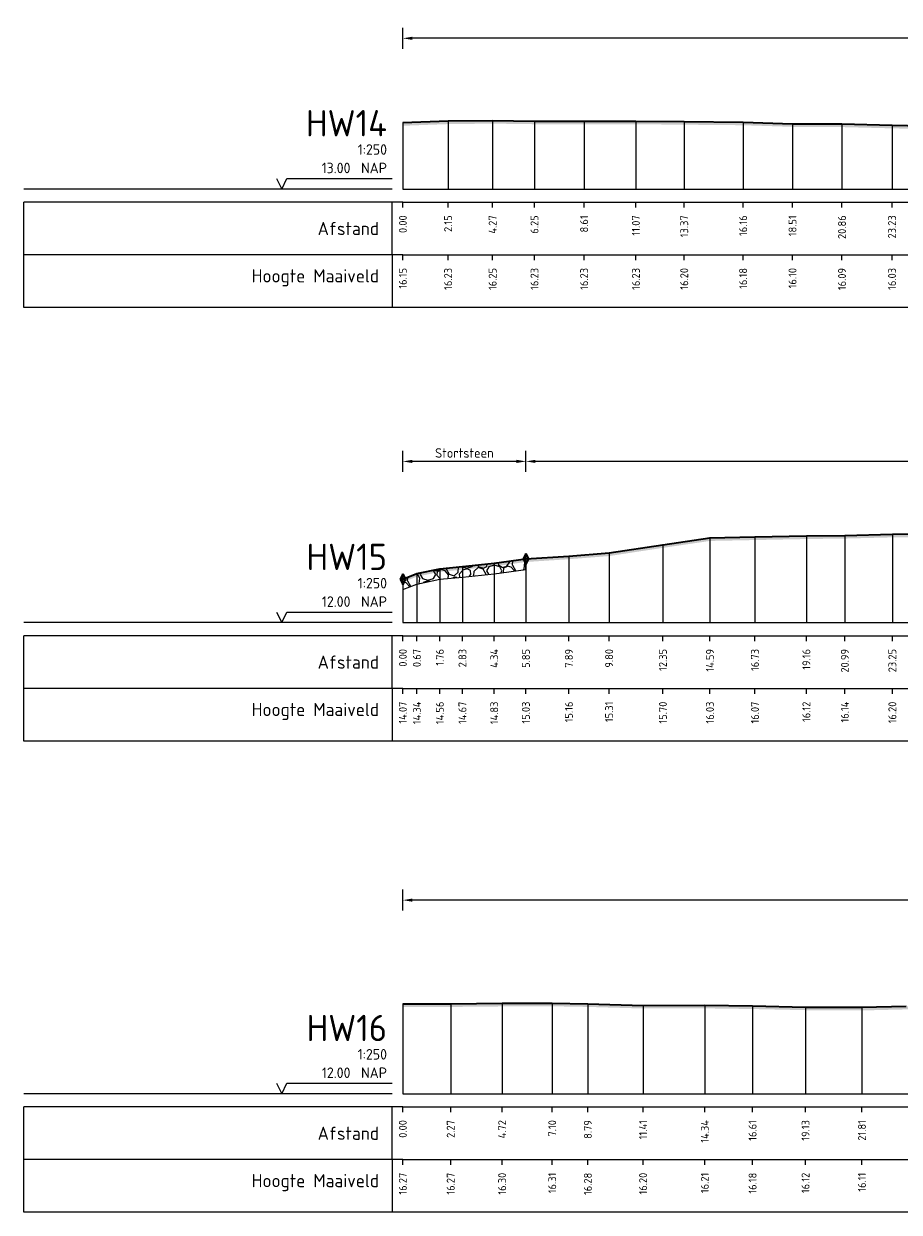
# Model space of a CAD drawing. Header units: metres. Extents: x 197882 to 206172, y 361908 to 364395.
# Tile 17 of 41: x 205766 to 205807, y 363976 to 364033. Entities that reach past the tile are written whole.
import ezdxf
from ezdxf.enums import TextEntityAlignment as Align

# ---------------------------------------------------------------- set-up
doc = ezdxf.new("R2010")
doc.units = ezdxf.units.M
doc.header["$PDMODE"] = 35
doc.header["$PDSIZE"] = 0.075
for name, color, linetype, lineweight in [('B-ME-VH-KANT ASFALT-SD', 7, 'Continuous', 25), ('B-ME-VH-VERHARDING_BESTORTING-A', 252, 'Continuous', 18), ('X-ME-AL-PROFIEL_HUIDIG MAAIVELD-GD', 252, 'Continuous', 0), ('X-XX-AL-DETAIL1-M', 7, 'Continuous', 18), ('X-XX-AL-DWARSPROFIEL_PROFIELLIJN MAAIVELD-GD', 8, 'Continuous', 35), ('X-XX-AL-GEBRUIKTE XREFS-GD', 7, 'Continuous', 35)]:
    doc.layers.add(name, color=color, linetype=linetype, lineweight=lineweight)
doc.layers.add('X-ME-AL-PROFIEL_STORTSTEEN-GD', color=7, linetype='Continuous')
doc.layers.add('X-ME-AL-PROFIELRASTER-S', color=7, linetype='Continuous')
doc.styles.add('NLCS-ISO-ANNOTATIEF-T18', font='NLCS-ISO.ttf', dxfattribs={"height": 1.8})
doc.styles.add('NLCS-ISO-ANNOTATIVE-T18', font='NLCS-ISO.ttf', dxfattribs={"height": 1.8})
doc.dimstyles.new('NLCS-ANNOTATIEF-T18-PIJL_L2_H0', dxfattribs={"dimtxt": 2.5, "dimasz": 1.8, "dimexe": 2, "dimexo": 2, "dimgap": 0.7, "dimtad": 1, "dimzin": 0, "dimdsep": 46, "dimtxsty": 'NLCS-ISO-ANNOTATIEF-T18', "dimcen": 0, "dimdle": 2, "dimclrd": 256, "dimclre": 256, "dimclrt": 10, "dimaunit": 2, "dimadec": 0, "dimazin": 0, "dimtfac": 1, "dimtdec": 3, "dimtofl": 0, "dimtmove": 0, "dimatfit": 3, "dimfxl": 2, "dimfxlon": 1, "dimtfillclr": 256, "dimtolj": 1, "dimtzin": 0, "dimlwd": -1, "dimlwe": -1, "dimarcsym": 0})

# ---------------------------------------------------------------- blocks, each defined once
blk = doc.blocks.new('SAL-PROFIELRASTER-D')
at = {"color": 0, "linetype": 'ByBlock', "lineweight": -2, "flags": 128}
for points in [[(-2, 0), (-72, 0)], [(-24, 2), (-23, 0), (-22, 2), (-2, 2)], [(-72, -12.5), (-72, -2.5)], [(0, -2.5), (-72, -2.5)], [(-2, -12.5), (-2, -2.5)], [(0, -12.5), (-72, -12.5)]]:
    blk.add_lwpolyline(points, dxfattribs=at)
at = {"color": 0, "linetype": 'ByBlock', "lineweight": -2, "style": 'NLCS-ISO-ANNOTATIVE-T18'}
blk.add_text('NAP', height=2, dxfattribs=at).set_placement((-3, 3), align=Align.RIGHT)
blk.add_text('Afstand', height=2.5, dxfattribs=at).set_placement((-4.5, -7.5), align=Align.MIDDLE_RIGHT)
for tag, height, p in [('PROFIELNR', 5, (-3, 10)), ('SCHAAL', 2, (-3, 6.5)), ('NAP', 2, (-9.94, 3))]:
    blk.add_attdef(tag, text='', height=height, dxfattribs=at).set_placement(p, align=Align.RIGHT)
blk = doc.blocks.new('SAL-PROFIELRASTER_BALK_EIND1-D')
at = {"color": 0, "linetype": 'ByBlock', "lineweight": -2}
blk.add_line((1, -12.5), (1, -2.5), dxfattribs=at)
at = {"color": 0, "linetype": 'ByBlock', "lineweight": -2, "flags": 128}
for points in [[(0, 0), (1, 0)], [(0, -2.5), (1, -2.5)], [(0, -12.5), (1, -12.5)]]:
    blk.add_lwpolyline(points, dxfattribs=at)
blk = doc.blocks.new('SAL-PROFIELRASTER_BALK-D')
at = {"color": 0, "linetype": 'ByBlock', "lineweight": -2}
for p, q in [((-72, -12.5), (-72, -2.5)), ((-2, -2.5), (-2, -12.5)), ((0, -12.5), (-72, -12.5))]:
    blk.add_line(p, q, dxfattribs=at)
at = {"color": 0, "linetype": 'ByBlock', "lineweight": -2, "style": 'NLCS-ISO-ANNOTATIVE-T18'}
for tag, height, p in [('TITEL1', 2.5, (-4.5, -6.5)), ('TITEL2', 1.5, (-4.5, -9.5))]:
    blk.add_attdef(tag, text='', height=height, dxfattribs=at).set_placement(p, align=Align.MIDDLE_RIGHT)
blk = doc.blocks.new('SAL-PROFIELRASTER_BALK_EIND2-D')
at = {"color": 0, "linetype": 'ByBlock', "lineweight": -2}
for p, q in [((1, -2.5), (1, -12.5)), ((1, -12.5), (0, -12.5))]:
    blk.add_line(p, q, dxfattribs=at)
blk = doc.blocks.new('SAL-PROFIELRASTER_BALK_DATA-D')
at = {"color": 0, "linetype": 'ByBlock', "lineweight": -2}
blk.add_lwpolyline([(0, -3.5), (0, -2.5)], dxfattribs=at)
at = {"color": 0, "linetype": 'ByBlock', "lineweight": -2, "style": 'NLCS-ISO-ANNOTATIVE-T18'}
blk.add_attdef('GETAL', text='', height=1.5, rotation=90, dxfattribs=at).set_placement((0.75, -5), align=Align.RIGHT)
blk = doc.blocks.new('SAL-PROFIELRASTER_AANHAAL-D')
at = {"color": 9, "linetype": 'ByBlock', "lineweight": -2, "flags": 128}
blk.add_lwpolyline([(0, 1), (0, 0)], dxfattribs=at)
blk = doc.blocks.new('*D19')
at = {"layer": 'Defpoints', "color": 0, "transparency": 16777216}
for p in [(205783.859, 364031.935), (205783.859, 364024.777), (205845.444, 364024.777)]:
    blk.add_point(p, dxfattribs=at)
at = {"layer": 'X-XX-AL-DETAIL1-M', "transparency": 16777216}
for p, q in [((205783.859, 364031.435), (205783.859, 364032.435)), ((205845.444, 364031.435), (205845.444, 364032.435)), ((205844.994, 364031.935), (205784.309, 364031.935))]:
    blk.add_line(p, q, dxfattribs=at)
for points in [[(205784.309, 364032.01), (205784.309, 364031.86), (205783.859, 364031.935)], [(205844.994, 364032.01), (205844.994, 364031.86), (205845.444, 364031.935)]]:
    blk.add_solid(points, dxfattribs=at)
at = {"layer": 'X-XX-AL-DETAIL1-M', "color": 10, "transparency": 16777216, "insert": (205814.651, 364032.335), "char_height": 0.45, "attachment_point": 5, "style": 'NLCS-ISO-ANNOTATIEF-T18'}
blk.add_mtext('\\A1;Gras', dxfattribs=at)
blk = doc.blocks.new('*D20')
at = {"layer": 'Defpoints', "color": 0, "transparency": 16777216}
for p in [(205783.859, 364011.841), (205783.859, 364004.183), (205789.707, 364004.183)]:
    blk.add_point(p, dxfattribs=at)
at = {"layer": 'X-XX-AL-DETAIL1-M', "transparency": 16777216}
for p, q in [((205783.859, 364011.341), (205783.859, 364012.341)), ((205789.707, 364011.341), (205789.707, 364012.341)), ((205789.257, 364011.841), (205784.309, 364011.841))]:
    blk.add_line(p, q, dxfattribs=at)
for points in [[(205784.309, 364011.916), (205784.309, 364011.766), (205783.859, 364011.841)], [(205789.257, 364011.916), (205789.257, 364011.766), (205789.707, 364011.841)]]:
    blk.add_solid(points, dxfattribs=at)
at = {"layer": 'X-XX-AL-DETAIL1-M', "color": 10, "transparency": 16777216, "insert": (205786.783, 364012.241), "char_height": 0.45, "attachment_point": 5, "style": 'NLCS-ISO-ANNOTATIEF-T18'}
blk.add_mtext('\\A1;Stortsteen', dxfattribs=at)
blk = doc.blocks.new('SVH-KANT STORTSTEEN DWP-SOD')
at = {"flags": 128}
blk.add_lwpolyline([(-0.25, 0), (0.25, 0)], dxfattribs=at)
at = {"layer": 'X-XX-AL-GEBRUIKTE XREFS-GD', "flags": 128}
for points in [[(0, 0.5), (-0.25, 0)], [(-0.25, 0), (0, -0.5)], [(0, -0.5), (0, 0.5)], [(0, 0.5), (0.25, 0)], [(0.25, 0), (0, -0.5)]]:
    blk.add_lwpolyline(points, dxfattribs=at)
blk = doc.blocks.new('*D21')
at = {"layer": 'Defpoints', "color": 0, "transparency": 16777216}
for p in [(205789.707, 364011.841), (205789.707, 364004.183), (205997.087, 364004.183)]:
    blk.add_point(p, dxfattribs=at)
at = {"layer": 'X-XX-AL-DETAIL1-M', "transparency": 16777216}
for p, q in [((205789.707, 364011.341), (205789.707, 364012.341)), ((205997.087, 364011.341), (205997.087, 364012.341)), ((205996.637, 364011.841), (205790.157, 364011.841))]:
    blk.add_line(p, q, dxfattribs=at)
for points in [[(205790.157, 364011.916), (205790.157, 364011.766), (205789.707, 364011.841)], [(205996.637, 364011.916), (205996.637, 364011.766), (205997.087, 364011.841)]]:
    blk.add_solid(points, dxfattribs=at)
at = {"layer": 'X-XX-AL-DETAIL1-M', "color": 10, "transparency": 16777216, "insert": (205893.397, 364012.241), "char_height": 0.45, "attachment_point": 5, "style": 'NLCS-ISO-ANNOTATIEF-T18'}
blk.add_mtext('\\A1;Gras', dxfattribs=at)
blk = doc.blocks.new('*D22')
at = {"layer": 'Defpoints', "color": 0, "transparency": 16777216}
for p in [(205783.859, 363991.006), (205783.859, 363981.809), (206011.261, 363981.809)]:
    blk.add_point(p, dxfattribs=at)
at = {"layer": 'X-XX-AL-DETAIL1-M', "transparency": 16777216}
for p, q in [((205783.859, 363990.506), (205783.859, 363991.506)), ((206011.261, 363990.506), (206011.261, 363991.506)), ((206010.811, 363991.006), (205784.309, 363991.006))]:
    blk.add_line(p, q, dxfattribs=at)
for points in [[(205784.309, 363991.081), (205784.309, 363990.931), (205783.859, 363991.006)], [(206010.811, 363991.081), (206010.811, 363990.931), (206011.261, 363991.006)]]:
    blk.add_solid(points, dxfattribs=at)
at = {"layer": 'X-XX-AL-DETAIL1-M', "color": 10, "transparency": 16777216, "insert": (205897.56, 363991.406), "char_height": 0.45, "attachment_point": 5, "style": 'NLCS-ISO-ANNOTATIEF-T18'}
blk.add_mtext('\\A1;Gras', dxfattribs=at)

msp = doc.modelspace()

# ---------------------------------------------------------------- hatches: boundary and pattern name
at = {"layer": 'B-ME-VH-VERHARDING_BESTORTING-A'}
h = msp.add_hatch(dxfattribs=at)
h.set_pattern_fill('AVH-BESTORTING_01', color=256, scale=0.1, pattern_type=2)
h.set_pattern_definition([(342.742, (205787.9399, 364006.4441), (0.5398, 0.9774), [0.27272, -1.09194]), (17.258, (205786.89714, 364006.7681), (0.5398, 0.9774), [0.27272, -1.6572]), (61.09, (205787.1576, 364006.849), (-1.3032, 0.40486), [0.22313, -0.8934]), (118.91, (205788.0288, 364005.662), (-0.5398, -0.97741), [0.22313, -1.3559]), (162.742, (205787.1576, 364007.2396), (-0.5398, -0.9774), [0.27272, -1.09194]), (197.258, (205786.89714, 364007.3205), (-0.5398, -0.9774), [0.27272, -1.6572]), (241.09, (205786.6367, 364007.2398), (1.3032, -0.40486), [0.22313, -0.8934]), (298.91, (205787.0686, 364008.0217), (0.5398, 0.97741), [0.22313, -1.3559]), (342.742, (205785.3001, 364007.8669), (-0.76339, 1.38224), [0.2434, -1.12122]), (40.852, (205783.91314, 364004.8625), (0.539802, 0.977399), [0.24469, -3.61913]), (84.587, (205785.7176, 364007.95475), (-0.22359, 2.359645), [0.29716, -3.05481]), (118.91, (205787.0487, 364007.8443), (-1.3032, 0.40486), [0.29575, -1.2833]), (162.742, (205785.6027, 364008.5095), (0.76339, -1.38224), [0.24484, -1.11975]), (40.852, (205783.5648, 364005.49028), (0.539802, 0.977399), [0.24409, -3.61972]), (84.587, (205785.15623, 364008.12734), (-0.5398, -0.977407), [0.29647, -3.05553]), (298.911, (205785.1562, 364008.1273), (1.3032, -0.40486), [0.29753, -1.28153]), (26.669, (205782.7014, 364006.029), (-1.842996, -0.572553), [0.18275, -4.54613]), (84.587, (205785.78726, 364008.638), (-0.5398, -0.977407), [0.18319, -3.16878]), (131.7624, (205784.27776, 364011.58488), (-2.066604, 1.787101), [0.24466, -4.00428]), (162.742, (205782.719, 364006.4755), (-0.5398, -0.97739), [0.19694, -1.16769]), (26.669, (205782.36742, 364006.45184), (-1.842996, -0.572553), [0.18297, -4.54591]), (84.587, (205785.2711, 364008.77913), (-0.5398, -0.977407), [0.20094, -3.15103]), (131.7624, (205783.8841, 364011.387), (-2.066604, 1.787101), [0.20994, -4.039]), (342.742, (205785.4109, 364008.6225), (0.5398, 0.9774), [0.22313, -1.1415]), (50.2416, (205785.64679, 364006.70503), (0.53979, 0.97739), [0.21713, -6.88472]), (95.413, (205785.78564, 364006.87194), (-0.76339, 1.38224), [0.19056, -2.17966]), (150.939, (205782.9377, 364010.23097), (-1.303193, 0.404858), [0.17556, -5.17047]), (197.258, (205785.6142, 364007.1469), (1.30319, -0.40485), [0.22316, -1.70672]), (50.2416, (205785.2531, 364006.90284), (0.53979, 0.97739), [0.23138, -6.87047]), (95.413, (205785.2695, 364006.7301), (-0.76339, 1.38224), [0.17353, -2.1967]), (150.939, (205782.60373, 364009.80816), (-1.303193, 0.404858), [0.18788, -5.15816]), (17.258, (205785.4337, 364006.6388), (-1.30319, 0.40485), [0.22313, -1.70675])])
h.paths.add_polyline_path([(205783.859, 364005.751), (205784.527, 364006.018), (205785.618, 364006.247), (205786.691, 364006.35), (205788.2, 364006.508), (205789.707, 364006.714), (205789.707, 364007.214), (205788.2, 364007.008), (205786.691, 364006.85), (205785.618, 364006.747), (205784.527, 364006.518), (205783.859, 364006.251)])
at = {"layer": 'X-ME-AL-PROFIEL_HUIDIG MAAIVELD-GD'}
h = msp.add_hatch(dxfattribs=at)
h.set_pattern_fill('AGR-MAAIVELD', color=256, scale=0.05, pattern_type=2)
h.set_pattern_definition([(45, (-22.73893, 228.7523), (-0.25000007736, 0.25000007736), []), (45, (-22.77464, 228.788), (0, 0.50000015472), [0.3535535, -0.3535535]), (45, (-22.81035, 228.82373), (0, 0.50000015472), [0.3535535, -0.3535535]), (45, (-22.84657, 228.85994), (0, 0.50000015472), [0.3535535, -0.3535535]), (45, (-22.8818, 228.89516), (0, 0.50000015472), [0.3535535, -0.3535535]), (45, (-22.9175, 228.93087), (0, 0.50000015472), [0.3535535, -0.3535535]), (45, (-22.9532, 228.9666), (0, 0.50000015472), [0.3535535, -0.3535535]), (315, (-22.73893, 228.7523), (0.25000007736, 0.25000007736), []), (315, (-22.7032, 228.788), (0.50000015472, -1e-16), [0.3535535, -0.3535535]), (315, (-22.6675, 228.82373), (0.50000015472, -1e-16), [0.3535535, -0.3535535]), (315, (-22.6313, 228.85994), (0.50000015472, -1e-16), [0.3535535, -0.3535535]), (315, (-22.59607, 228.89516), (0.50000015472, -1e-16), [0.3535535, -0.3535535]), (315, (-22.56035, 228.93087), (0.50000015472, -1e-16), [0.3535535, -0.3535535]), (315, (-22.52464, 228.9666), (0.50000015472, -1e-16), [0.3535535, -0.3535535])])
h.paths.add_polyline_path([(205845.444, 364027.697), (205845.444, 364027.547), (205842.958, 364027.571), (205840.744, 364027.728), (205838.152, 364027.783), (205835.499, 364027.741), (205833.304, 364027.699), (205831.269, 364027.694), (205829.168, 364027.698), (205826.514, 364027.674), (205824.046, 364027.596), (205821.689, 364027.465), (205819.132, 364027.399), (205816.614, 364027.392), (205814.092, 364027.418), (205811.826, 364027.554), (205809.277, 364027.614), (205807.091, 364027.658), (205804.716, 364027.718), (205802.367, 364027.73), (205800.021, 364027.806), (205797.225, 364027.831), (205794.931, 364027.852), (205792.469, 364027.852), (205790.113, 364027.855), (205788.126, 364027.881), (205786.009, 364027.86), (205783.859, 364027.781), (205783.859, 364027.931), (205786.009, 364028.01), (205788.126, 364028.031), (205790.113, 364028.005), (205792.469, 364028.002), (205794.931, 364028.002), (205797.225, 364027.981), (205800.021, 364027.956), (205802.367, 364027.88), (205804.716, 364027.868), (205807.091, 364027.808), (205809.277, 364027.764), (205811.826, 364027.704), (205814.092, 364027.568), (205816.614, 364027.542), (205819.132, 364027.549), (205821.689, 364027.615), (205824.046, 364027.746), (205826.514, 364027.824), (205829.168, 364027.848), (205831.269, 364027.844), (205833.304, 364027.849), (205835.499, 364027.891), (205838.152, 364027.933), (205840.744, 364027.878), (205842.958, 364027.721)])
h = msp.add_hatch(dxfattribs=at)
h.set_pattern_fill('AGR-MAAIVELD', color=256, scale=0.05, pattern_type=2)
h.set_pattern_definition([(45, (-22.73893, 245.65797), (-0.25000007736, 0.25000007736), []), (45, (-22.77464, 245.6937), (0, 0.50000015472), [0.3535535, -0.3535535]), (45, (-22.81035, 245.7294), (0, 0.50000015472), [0.3535535, -0.3535535]), (45, (-22.84657, 245.7656), (0, 0.50000015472), [0.3535535, -0.3535535]), (45, (-22.8818, 245.80082), (0, 0.50000015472), [0.3535535, -0.3535535]), (45, (-22.9175, 245.83654), (0, 0.50000015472), [0.3535535, -0.3535535]), (45, (-22.9532, 245.87225), (0, 0.50000015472), [0.3535535, -0.3535535]), (315, (-22.73893, 245.65797), (0.25000007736, 0.25000007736), []), (315, (-22.7032, 245.6937), (0.50000015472, -1e-16), [0.3535535, -0.3535535]), (315, (-22.6675, 245.7294), (0.50000015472, -1e-16), [0.3535535, -0.3535535]), (315, (-22.6313, 245.7656), (0.50000015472, -1e-16), [0.3535535, -0.3535535]), (315, (-22.59607, 245.80082), (0.50000015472, -1e-16), [0.3535535, -0.3535535]), (315, (-22.56035, 245.83654), (0.50000015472, -1e-16), [0.3535535, -0.3535535]), (315, (-22.52464, 245.87225), (0.50000015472, -1e-16), [0.3535535, -0.3535535])])
h.paths.add_polyline_path([(205997.087, 364008.386), (205994.851, 364008.352), (205992.5, 364008.346), (205989.978, 364008.392), (205987.659, 364008.374), (205985.479, 364008.423), (205983.21, 364008.411), (205980.751, 364008.403), (205978.428, 364008.392), (205975.65, 364008.412), (205973.153, 364008.397), (205970.602, 364008.357), (205968.186, 364008.365), (205965.909, 364008.379), (205963.473, 364008.327), (205961.288, 364008.425), (205959.013, 364008.411), (205956.757, 364008.324), (205954.411, 364008.339), (205951.931, 364008.305), (205949.396, 364008.374), (205946.974, 364008.383), (205946.607, 364008.386), (205945.189, 364008.458), (205943.718, 364008.482), (205941.42, 364008.479), (205938.991, 364008.4), (205936.694, 364008.408), (205934.096, 364008.379), (205931.67, 364008.328), (205929.037, 364008.266), (205926.695, 364008.192), (205924.55, 364008.124), (205921.724, 364008.035), (205919.414, 364007.945), (205917.151, 364007.912), (205914.763, 364007.869), (205912.211, 364007.86), (205909.578, 364007.807), (205907.308, 364007.766), (205904.986, 364007.759), (205902.388, 364007.732), (205899.857, 364007.737), (205897.372, 364007.739), (205894.972, 364007.769), (205892.39, 364007.688), (205889.819, 364007.653), (205887.012, 364007.657), (205884.431, 364007.707), (205881.893, 364007.753), (205879.255, 364007.792), (205876.599, 364007.807), (205873.508, 364007.822), (205870.881, 364007.821), (205868.152, 364007.878), (205865.942, 364007.871), (205863.535, 364007.891), (205861.029, 364007.9), (205858.274, 364007.944), (205855.262, 364007.959), (205852.569, 364007.955), (205850.002, 364008.031), (205846.499, 364008.024), (205843.48, 364008.024), (205840.482, 364008.086), (205837.577, 364008.096), (205834.749, 364008.129), (205832.226, 364008.152), (205829.612, 364008.209), (205826.328, 364008.196), (205822.874, 364008.281), (205820.274, 364008.357), (205817.69, 364008.32), (205815.024, 364008.337), (205812.409, 364008.415), (205809.796, 364008.407), (205807.107, 364008.383), (205804.851, 364008.327), (205803.024, 364008.304), (205800.584, 364008.256), (205798.447, 364008.214), (205796.213, 364007.886), (205793.656, 364007.496), (205791.748, 364007.346), (205789.707, 364007.214), (205788.2, 364007.008), (205786.691, 364006.85), (205785.618, 364006.747), (205784.527, 364006.518), (205783.859, 364006.251), (205783.859, 364006.101), (205784.527, 364006.368), (205785.618, 364006.597), (205786.691, 364006.7), (205788.2, 364006.858), (205789.707, 364007.064), (205791.748, 364007.196), (205793.656, 364007.346), (205796.213, 364007.736), (205798.447, 364008.064), (205800.584, 364008.106), (205803.024, 364008.154), (205804.851, 364008.177), (205807.107, 364008.233), (205809.796, 364008.257), (205812.409, 364008.265), (205815.024, 364008.187), (205817.69, 364008.17), (205820.274, 364008.207), (205822.874, 364008.131), (205826.328, 364008.046), (205829.612, 364008.059), (205832.226, 364008.002), (205834.749, 364007.979), (205837.577, 364007.946), (205840.482, 364007.936), (205843.48, 364007.874), (205846.499, 364007.874), (205850.002, 364007.881), (205852.569, 364007.805), (205855.262, 364007.809), (205858.274, 364007.794), (205861.029, 364007.75), (205863.535, 364007.741), (205865.942, 364007.721), (205868.152, 364007.728), (205870.881, 364007.671), (205873.508, 364007.672), (205876.599, 364007.657), (205879.255, 364007.642), (205881.893, 364007.603), (205884.431, 364007.557), (205887.012, 364007.507), (205889.819, 364007.503), (205892.39, 364007.538), (205894.972, 364007.619), (205897.372, 364007.589), (205899.857, 364007.587), (205902.388, 364007.582), (205904.986, 364007.609), (205907.308, 364007.616), (205909.578, 364007.657), (205912.211, 364007.71), (205914.763, 364007.719), (205917.151, 364007.762), (205919.414, 364007.795), (205921.724, 364007.885), (205924.55, 364007.974), (205926.695, 364008.042), (205929.037, 364008.116), (205931.67, 364008.178), (205934.096, 364008.229), (205936.694, 364008.258), (205938.991, 364008.25), (205941.42, 364008.329), (205943.718, 364008.332), (205945.189, 364008.308), (205946.607, 364008.236), (205946.974, 364008.233), (205949.396, 364008.224), (205951.931, 364008.155), (205954.411, 364008.189), (205956.757, 364008.174), (205959.013, 364008.261), (205961.288, 364008.275), (205963.473, 364008.177), (205965.909, 364008.229), (205968.186, 364008.215), (205970.602, 364008.207), (205973.153, 364008.247), (205975.65, 364008.262), (205978.428, 364008.242), (205980.751, 364008.253), (205983.21, 364008.261), (205985.479, 364008.273), (205987.659, 364008.224), (205989.978, 364008.242), (205992.5, 364008.196), (205994.851, 364008.202), (205997.087, 364008.236)])
h = msp.add_hatch(dxfattribs=at)
h.set_pattern_fill('AGR-MAAIVELD', color=256, scale=0.05, pattern_type=2)
h.set_pattern_definition([(45, (-22.73893, 260.78407), (-0.25000007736, 0.25000007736), []), (45, (-22.77464, 260.81978), (0, 0.50000015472), [0.3535535, -0.3535535]), (45, (-22.81035, 260.8555), (0, 0.50000015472), [0.3535535, -0.3535535]), (45, (-22.84657, 260.8917), (0, 0.50000015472), [0.3535535, -0.3535535]), (45, (-22.8818, 260.92692), (0, 0.50000015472), [0.3535535, -0.3535535]), (45, (-22.9175, 260.96264), (0, 0.50000015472), [0.3535535, -0.3535535]), (45, (-22.9532, 260.99835), (0, 0.50000015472), [0.3535535, -0.3535535]), (315, (-22.73893, 260.78407), (0.25000007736, 0.25000007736), []), (315, (-22.7032, 260.81978), (0.50000015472, -1e-16), [0.3535535, -0.3535535]), (315, (-22.6675, 260.8555), (0.50000015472, -1e-16), [0.3535535, -0.3535535]), (315, (-22.6313, 260.8917), (0.50000015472, -1e-16), [0.3535535, -0.3535535]), (315, (-22.59607, 260.92692), (0.50000015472, -1e-16), [0.3535535, -0.3535535]), (315, (-22.56035, 260.96264), (0.50000015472, -1e-16), [0.3535535, -0.3535535]), (315, (-22.52464, 260.99835), (0.50000015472, -1e-16), [0.3535535, -0.3535535])])
h.paths.add_polyline_path([(206011.261, 363985.61), (206011.261, 363985.46), (206010.129, 363985.379), (206007.881, 363985.299), (206005.92, 363985.249), (206003.979, 363985.211), (206001.798, 363985.173), (205999.555, 363985.11), (205997.071, 363985.064), (205994.599, 363985.138), (205992.353, 363985.059), (205989.934, 363985.062), (205987.621, 363985.053), (205985.324, 363985.015), (205982.871, 363985.006), (205980.811, 363984.966), (205978.437, 363984.924), (205976.052, 363984.776), (205973.789, 363984.699), (205971.33, 363984.742), (205969.066, 363984.668), (205966.785, 363984.593), (205964.51, 363984.579), (205962.201, 363984.556), (205959.962, 363984.577), (205957.774, 363984.631), (205955.194, 363984.636), (205953.161, 363984.612), (205950.672, 363984.682), (205948.431, 363984.583), (205945.673, 363984.609), (205943.364, 363984.553), (205941.168, 363984.53), (205938.567, 363984.479), (205936.311, 363984.447), (205934.027, 363984.469), (205931.508, 363984.415), (205929.285, 363984.383), (205926.933, 363984.394), (205924.645, 363984.428), (205922.3, 363984.444), (205920.025, 363984.448), (205917.782, 363984.445), (205915.124, 363984.42), (205913.009, 363984.473), (205910.76, 363984.486), (205908.739, 363984.554), (205906.516, 363984.561), (205904.01, 363984.569), (205901.982, 363984.613), (205899.579, 363984.619), (205897.07, 363984.657), (205894.487, 363984.639), (205891.876, 363984.715), (205888.874, 363985.462), (205887.054, 363985.968), (205885.396, 363986.755), (205883.83, 363986.993), (205881.188, 363987.08), (205878.735, 363987.075), (205876.013, 363987.085), (205873.791, 363987.124), (205870.699, 363987.071), (205867.651, 363986.994), (205865.046, 363986.999), (205861.704, 363987.055), (205858.96, 363987.063), (205856.219, 363987.019), (205853.511, 363986.998), (205850.758, 363986.955), (205847.891, 363986.936), (205845.261, 363986.892), (205842.647, 363986.888), (205840.239, 363986.746), (205838.162, 363986.671), (205834.699, 363986.59), (205832.698, 363986.509), (205830.222, 363986.42), (205827.914, 363986.308), (205824.619, 363986.169), (205822.154, 363986.039), (205819.691, 363985.952), (205817.267, 363985.878), (205814.82, 363985.791), (205812.297, 363985.764), (205809.461, 363985.782), (205807.761, 363985.816), (205805.664, 363985.766), (205802.986, 363985.78), (205800.471, 363985.834), (205798.202, 363985.866), (205795.269, 363985.859), (205792.647, 363985.934), (205790.956, 363985.964), (205788.576, 363985.956), (205786.133, 363985.933), (205783.859, 363985.928), (205783.859, 363986.078), (205786.133, 363986.083), (205788.576, 363986.106), (205790.956, 363986.114), (205792.647, 363986.084), (205795.269, 363986.009), (205798.202, 363986.016), (205800.471, 363985.984), (205802.986, 363985.93), (205805.664, 363985.916), (205807.761, 363985.966), (205809.461, 363985.932), (205812.297, 363985.914), (205814.82, 363985.941), (205817.267, 363986.028), (205819.691, 363986.102), (205822.154, 363986.189), (205824.619, 363986.319), (205827.914, 363986.458), (205830.222, 363986.57), (205832.698, 363986.659), (205834.699, 363986.74), (205838.162, 363986.821), (205840.239, 363986.896), (205842.647, 363987.038), (205845.261, 363987.042), (205847.891, 363987.086), (205850.758, 363987.105), (205853.511, 363987.148), (205856.219, 363987.169), (205858.96, 363987.213), (205861.704, 363987.205), (205865.046, 363987.149), (205867.651, 363987.144), (205870.699, 363987.221), (205873.791, 363987.274), (205876.013, 363987.235), (205878.735, 363987.225), (205881.188, 363987.23), (205883.83, 363987.143), (205885.396, 363986.905), (205887.054, 363986.118), (205888.874, 363985.612), (205891.876, 363984.865), (205894.487, 363984.789), (205897.07, 363984.807), (205899.579, 363984.769), (205901.982, 363984.763), (205904.01, 363984.719), (205906.516, 363984.711), (205908.739, 363984.704), (205910.76, 363984.636), (205913.009, 363984.623), (205915.124, 363984.57), (205917.782, 363984.595), (205920.025, 363984.598), (205922.3, 363984.594), (205924.645, 363984.578), (205926.933, 363984.544), (205929.285, 363984.533), (205931.508, 363984.565), (205934.027, 363984.619), (205936.311, 363984.597), (205938.567, 363984.629), (205941.168, 363984.68), (205943.364, 363984.703), (205945.673, 363984.759), (205948.431, 363984.733), (205950.672, 363984.832), (205953.161, 363984.762), (205955.194, 363984.786), (205957.774, 363984.781), (205959.962, 363984.727), (205962.201, 363984.706), (205964.51, 363984.729), (205966.785, 363984.743), (205969.066, 363984.818), (205971.33, 363984.892), (205973.789, 363984.849), (205976.052, 363984.926), (205978.437, 363985.074), (205980.811, 363985.116), (205982.871, 363985.156), (205985.324, 363985.165), (205987.621, 363985.203), (205989.934, 363985.212), (205992.353, 363985.209), (205994.599, 363985.288), (205997.071, 363985.214), (205999.555, 363985.26), (206001.798, 363985.323), (206003.979, 363985.361), (206005.92, 363985.399), (206007.881, 363985.449), (206010.129, 363985.529)])

# ---------------------------------------------------------------- linework, layer by layer
at = {"layer": 'X-ME-AL-PROFIEL_STORTSTEEN-GD'}
msp.add_lwpolyline([(205783.859, 364005.751), (205784.527, 364006.018), (205785.618, 364006.247), (205786.691, 364006.35), (205788.2, 364006.508), (205789.707, 364006.714), (205789.707, 364007.214), (205788.2, 364007.008), (205786.691, 364006.85), (205785.618, 364006.747), (205784.527, 364006.518), (205783.859, 364006.251)], close=True, dxfattribs=at)
at = {"layer": 'X-XX-AL-DWARSPROFIEL_PROFIELLIJN MAAIVELD-GD'}
for points in [[(205783.859, 364027.931), (205786.009, 364028.01), (205788.126, 364028.031), (205790.113, 364028.005), (205792.469, 364028.002), (205794.931, 364028.002), (205797.225, 364027.981), (205800.021, 364027.956), (205802.367, 364027.88), (205804.716, 364027.868), (205807.091, 364027.808), (205809.277, 364027.764)], [(205783.859, 364006.251), (205784.527, 364006.518), (205785.618, 364006.747), (205786.691, 364006.85), (205788.2, 364007.008), (205789.707, 364007.214), (205791.748, 364007.346), (205793.656, 364007.496), (205796.213, 364007.886), (205798.447, 364008.214), (205800.584, 364008.256), (205803.024, 364008.304), (205804.851, 364008.327), (205807.107, 364008.383), (205809.796, 364008.407)], [(205783.859, 363986.078), (205786.133, 363986.083), (205788.576, 363986.106), (205790.956, 363986.114), (205792.647, 363986.084), (205795.269, 363986.009), (205798.202, 363986.016), (205800.471, 363985.984), (205802.986, 363985.93), (205805.664, 363985.916), (205807.761, 363985.966)]]:
    msp.add_lwpolyline(points, dxfattribs=at)

# ---------------------------------------------------------------- block references
at = {"layer": 'B-ME-VH-KANT ASFALT-SD', "xscale": 0.5, "yscale": 0.5, "zscale": 0.5}
for p in [(205789.707, 364007.214), (205783.859, 364006.251)]:
    msp.add_blockref('SVH-KANT STORTSTEEN DWP-SOD', p, dxfattribs=at)
at = {"layer": 'X-ME-AL-PROFIELRASTER-S', "xscale": 0.25, "yscale": 0.25, "zscale": 0.25}
for name, p, values in [('SAL-PROFIELRASTER-D', (205783.859, 364024.777), {'PROFIELNR': 'HW14', 'SCHAAL': '1:250', 'NAP': '13.00'}), ('SAL-PROFIELRASTER_BALK_DATA-D', (205783.859, 364024.777), {'GETAL': '0.00'}), ('SAL-PROFIELRASTER_BALK_DATA-D', (205786.009, 364024.777), {'GETAL': '2.15'}), ('SAL-PROFIELRASTER_BALK_DATA-D', (205788.126, 364024.777), {'GETAL': '4.27'}), ('SAL-PROFIELRASTER_BALK_DATA-D', (205790.113, 364024.777), {'GETAL': '6.25'}), ('SAL-PROFIELRASTER_BALK_DATA-D', (205792.469, 364024.777), {'GETAL': '8.61'}), ('SAL-PROFIELRASTER_BALK_DATA-D', (205794.931, 364024.777), {'GETAL': '11.07'}), ('SAL-PROFIELRASTER_BALK_DATA-D', (205797.225, 364024.777), {'GETAL': '13.37'}), ('SAL-PROFIELRASTER_BALK_DATA-D', (205800.021, 364024.777), {'GETAL': '16.16'}), ('SAL-PROFIELRASTER_BALK_DATA-D', (205802.367, 364024.777), {'GETAL': '18.51'}), ('SAL-PROFIELRASTER_BALK_DATA-D', (205804.716, 364024.777), {'GETAL': '20.86'}), ('SAL-PROFIELRASTER_BALK_DATA-D', (205807.091, 364024.777), {'GETAL': '23.23'}), ('SAL-PROFIELRASTER_BALK-D', (205783.859, 364022.277), {'TITEL1': 'Hoogte Maaiveld'}), ('SAL-PROFIELRASTER_BALK_DATA-D', (205783.859, 364022.277), {'GETAL': '16.15'}), ('SAL-PROFIELRASTER_BALK_DATA-D', (205786.009, 364022.277), {'GETAL': '16.23'}), ('SAL-PROFIELRASTER_BALK_DATA-D', (205788.126, 364022.277), {'GETAL': '16.25'}), ('SAL-PROFIELRASTER_BALK_DATA-D', (205790.113, 364022.277), {'GETAL': '16.23'}), ('SAL-PROFIELRASTER_BALK_DATA-D', (205792.469, 364022.277), {'GETAL': '16.23'}), ('SAL-PROFIELRASTER_BALK_DATA-D', (205794.931, 364022.277), {'GETAL': '16.23'}), ('SAL-PROFIELRASTER_BALK_DATA-D', (205797.225, 364022.277), {'GETAL': '16.20'}), ('SAL-PROFIELRASTER_BALK_DATA-D', (205800.021, 364022.277), {'GETAL': '16.18'}), ('SAL-PROFIELRASTER_BALK_DATA-D', (205802.367, 364022.277), {'GETAL': '16.10'}), ('SAL-PROFIELRASTER_BALK_DATA-D', (205804.716, 364022.277), {'GETAL': '16.09'}), ('SAL-PROFIELRASTER_BALK_DATA-D', (205807.091, 364022.277), {'GETAL': '16.03'}), ('SAL-PROFIELRASTER-D', (205783.859, 364004.183), {'PROFIELNR': 'HW15', 'SCHAAL': '1:250', 'NAP': '12.00'}), ('SAL-PROFIELRASTER_BALK_DATA-D', (205783.859, 364004.183), {'GETAL': '0.00'}), ('SAL-PROFIELRASTER_BALK_DATA-D', (205783.859, 364004.183), {'GETAL': '0.00'}), ('SAL-PROFIELRASTER_BALK_DATA-D', (205783.859, 364004.183), {'GETAL': '0.00'}), ('SAL-PROFIELRASTER_BALK_DATA-D', (205783.859, 364004.183), {'GETAL': '0.00'}), ('SAL-PROFIELRASTER_BALK_DATA-D', (205783.859, 364004.183), {'GETAL': '0.00'}), ('SAL-PROFIELRASTER_BALK_DATA-D', (205784.527, 364004.183), {'GETAL': '0.67'}), ('SAL-PROFIELRASTER_BALK_DATA-D', (205785.618, 364004.183), {'GETAL': '1.76'}), ('SAL-PROFIELRASTER_BALK_DATA-D', (205786.691, 364004.183), {'GETAL': '2.83'}), ('SAL-PROFIELRASTER_BALK_DATA-D', (205788.2, 364004.183), {'GETAL': '4.34'}), ('SAL-PROFIELRASTER_BALK_DATA-D', (205789.707, 364004.183), {'GETAL': '5.85'}), ('SAL-PROFIELRASTER_BALK_DATA-D', (205791.748, 364004.183), {'GETAL': '7.89'}), ('SAL-PROFIELRASTER_BALK_DATA-D', (205793.656, 364004.183), {'GETAL': '9.80'}), ('SAL-PROFIELRASTER_BALK_DATA-D', (205796.213, 364004.183), {'GETAL': '12.35'}), ('SAL-PROFIELRASTER_BALK_DATA-D', (205798.447, 364004.183), {'GETAL': '14.59'}), ('SAL-PROFIELRASTER_BALK_DATA-D', (205800.584, 364004.183), {'GETAL': '16.73'}), ('SAL-PROFIELRASTER_BALK_DATA-D', (205803.024, 364004.183), {'GETAL': '19.16'}), ('SAL-PROFIELRASTER_BALK_DATA-D', (205804.851, 364004.183), {'GETAL': '20.99'}), ('SAL-PROFIELRASTER_BALK_DATA-D', (205807.107, 364004.183), {'GETAL': '23.25'}), ('SAL-PROFIELRASTER_BALK-D', (205783.859, 364001.683), {'TITEL1': 'Hoogte Maaiveld'}), ('SAL-PROFIELRASTER_BALK_DATA-D', (205783.859, 364001.683), {'GETAL': '14.07'}), ('SAL-PROFIELRASTER_BALK_DATA-D', (205784.527, 364001.683), {'GETAL': '14.34'}), ('SAL-PROFIELRASTER_BALK_DATA-D', (205785.618, 364001.683), {'GETAL': '14.56'}), ('SAL-PROFIELRASTER_BALK_DATA-D', (205786.691, 364001.683), {'GETAL': '14.67'}), ('SAL-PROFIELRASTER_BALK_DATA-D', (205788.2, 364001.683), {'GETAL': '14.83'}), ('SAL-PROFIELRASTER_BALK_DATA-D', (205789.707, 364001.683), {'GETAL': '15.03'}), ('SAL-PROFIELRASTER_BALK_DATA-D', (205791.748, 364001.683), {'GETAL': '15.16'}), ('SAL-PROFIELRASTER_BALK_DATA-D', (205793.656, 364001.683), {'GETAL': '15.31'}), ('SAL-PROFIELRASTER_BALK_DATA-D', (205796.213, 364001.683), {'GETAL': '15.70'}), ('SAL-PROFIELRASTER_BALK_DATA-D', (205798.447, 364001.683), {'GETAL': '16.03'}), ('SAL-PROFIELRASTER_BALK_DATA-D', (205800.584, 364001.683), {'GETAL': '16.07'}), ('SAL-PROFIELRASTER_BALK_DATA-D', (205803.024, 364001.683), {'GETAL': '16.12'}), ('SAL-PROFIELRASTER_BALK_DATA-D', (205804.851, 364001.683), {'GETAL': '16.14'}), ('SAL-PROFIELRASTER_BALK_DATA-D', (205807.107, 364001.683), {'GETAL': '16.20'}), ('SAL-PROFIELRASTER-D', (205783.859, 363981.809), {'PROFIELNR': 'HW16', 'SCHAAL': '1:250', 'NAP': '12.00'}), ('SAL-PROFIELRASTER_BALK_DATA-D', (205783.859, 363981.809), {'GETAL': '0.00'}), ('SAL-PROFIELRASTER_BALK_DATA-D', (205786.133, 363981.809), {'GETAL': '2.27'}), ('SAL-PROFIELRASTER_BALK_DATA-D', (205788.576, 363981.809), {'GETAL': '4.72'}), ('SAL-PROFIELRASTER_BALK_DATA-D', (205790.956, 363981.809), {'GETAL': '7.10'}), ('SAL-PROFIELRASTER_BALK_DATA-D', (205792.647, 363981.809), {'GETAL': '8.79'}), ('SAL-PROFIELRASTER_BALK_DATA-D', (205795.269, 363981.809), {'GETAL': '11.41'}), ('SAL-PROFIELRASTER_BALK_DATA-D', (205798.202, 363981.809), {'GETAL': '14.34'}), ('SAL-PROFIELRASTER_BALK_DATA-D', (205800.471, 363981.809), {'GETAL': '16.61'}), ('SAL-PROFIELRASTER_BALK_DATA-D', (205802.986, 363981.809), {'GETAL': '19.13'}), ('SAL-PROFIELRASTER_BALK_DATA-D', (205805.664, 363981.809), {'GETAL': '21.81'}), ('SAL-PROFIELRASTER_BALK-D', (205783.859, 363979.309), {'TITEL1': 'Hoogte Maaiveld'}), ('SAL-PROFIELRASTER_BALK_DATA-D', (205783.859, 363979.309), {'GETAL': '16.27'}), ('SAL-PROFIELRASTER_BALK_DATA-D', (205786.133, 363979.309), {'GETAL': '16.27'}), ('SAL-PROFIELRASTER_BALK_DATA-D', (205788.576, 363979.309), {'GETAL': '16.30'}), ('SAL-PROFIELRASTER_BALK_DATA-D', (205790.956, 363979.309), {'GETAL': '16.31'}), ('SAL-PROFIELRASTER_BALK_DATA-D', (205792.647, 363979.309), {'GETAL': '16.28'}), ('SAL-PROFIELRASTER_BALK_DATA-D', (205795.269, 363979.309), {'GETAL': '16.20'}), ('SAL-PROFIELRASTER_BALK_DATA-D', (205798.202, 363979.309), {'GETAL': '16.21'}), ('SAL-PROFIELRASTER_BALK_DATA-D', (205800.471, 363979.309), {'GETAL': '16.18'}), ('SAL-PROFIELRASTER_BALK_DATA-D', (205802.986, 363979.309), {'GETAL': '16.12'}), ('SAL-PROFIELRASTER_BALK_DATA-D', (205805.664, 363979.309), {'GETAL': '16.11'})]:
    msp.add_blockref(name, p, dxfattribs=at).add_auto_attribs(values)
at = {"layer": 'X-ME-AL-PROFIELRASTER-S'}
for p, yscale in [((205783.859, 364024.777), 3.154), ((205786.009, 364024.777), 3.233000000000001), ((205788.126, 364024.777), 3.254000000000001), ((205790.113, 364024.777), 3.228000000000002), ((205792.469, 364024.777), 3.225000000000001), ((205794.931, 364024.777), 3.225000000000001), ((205797.225, 364024.777), 3.204000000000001), ((205800.021, 364024.777), 3.178999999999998), ((205802.367, 364024.777), 3.103000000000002), ((205804.716, 364024.777), 3.091000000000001), ((205807.091, 364024.777), 3.030999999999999), ((205807.107, 364004.183), 4.199999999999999), ((205796.213, 364004.183), 3.702999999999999), ((205798.447, 364004.183), 4.030999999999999), ((205800.584, 364004.183), 4.073), ((205803.024, 364004.183), 4.120999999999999), ((205804.851, 364004.183), 4.143999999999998), ((205791.748, 364004.183), 3.163), ((205793.656, 364004.183), 3.313000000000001), ((205785.618, 364004.183), 2.564), ((205786.691, 364004.183), 2.667), ((205788.2, 364004.183), 2.824999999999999), ((205789.707, 364004.183), 3.031000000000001), ((205783.859, 364004.183), 2.068), ((205784.527, 364004.183), 2.335000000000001), ((205783.859, 363981.809), 4.268999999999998), ((205786.133, 363981.809), 4.274000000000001), ((205788.576, 363981.809), 4.297000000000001), ((205790.956, 363981.809), 4.305), ((205792.647, 363981.809), 4.274999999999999), ((205795.269, 363981.809), 4.199999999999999), ((205798.202, 363981.809), 4.207000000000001), ((205800.471, 363981.809), 4.175000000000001), ((205802.986, 363981.809), 4.120999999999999), ((205805.664, 363981.809), 4.106999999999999)]:
    msp.add_blockref('SAL-PROFIELRASTER_AANHAAL-D', p, dxfattribs=dict(at, yscale=yscale))
at = {"layer": 'X-ME-AL-PROFIELRASTER-S', "yscale": 0.25}
for name, p, xscale, zscale in [('SAL-PROFIELRASTER_BALK_EIND1-D', (205783.859, 364024.777), 62.21000324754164, 62.21000324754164), ('SAL-PROFIELRASTER_BALK_EIND2-D', (205783.859, 364022.277), 62.21000324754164, 62.21000324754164), ('SAL-PROFIELRASTER_BALK_EIND1-D', (205783.859, 364004.183), 213.8535109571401, 213.8535109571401), ('SAL-PROFIELRASTER_BALK_EIND2-D', (205783.859, 364001.683), 213.8535109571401, 213.8535109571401), ('SAL-PROFIELRASTER_BALK_EIND1-D', (205783.859, 363981.809), 228.0268961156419, 228.0268961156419), ('SAL-PROFIELRASTER_BALK_EIND2-D', (205783.859, 363979.309), 228.0268961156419, 228.0268961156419)]:
    msp.add_blockref(name, p, dxfattribs=dict(at, xscale=xscale, zscale=zscale))

# ---------------------------------------------------------------- dimensions: what is measured, and where the dimension line sits
at = {"layer": 'X-XX-AL-DETAIL1-M'}
for base, p1, p2, text, picture, middle in [((205783.859, 364031.935), (205845.444, 364024.777), (205783.859, 364024.777), 'Gras', '*D19', (205814.651, 364031.935)), ((205783.859, 364011.841), (205789.707, 364004.183), (205783.859, 364004.183), 'Stortsteen', '*D20', (205786.783, 364011.841)), ((205789.707, 364011.841), (205997.087, 364004.183), (205789.707, 364004.183), 'Gras', '*D21', (205893.397, 364011.841)), ((205783.859, 363991.006), (206011.261, 363981.809), (205783.859, 363981.809), 'Gras', '*D22', (205897.56, 363991.006))]:
    dim = msp.add_linear_dim(base=base, p1=p1, p2=p2, text=text, dimstyle='NLCS-ANNOTATIEF-T18-PIJL_L2_H0', dxfattribs=at)
    dim.commit()
    dim.dimension.update_dxf_attribs({"geometry": picture, "text_midpoint": middle, "dimtype": 160})

doc.saveas('drawing.dxf')
